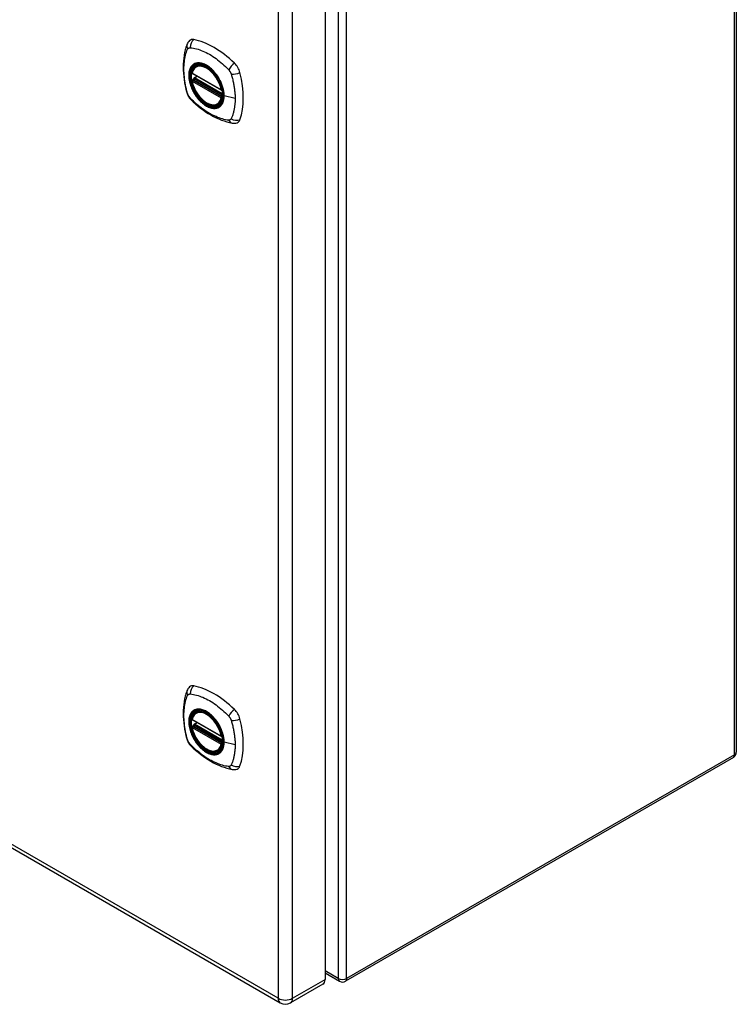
# Model space of a CAD drawing. Header units: inches. Extents: x 114.4 to 134.9, y 39.5 to 67.5.
# Tile 2 of 3: x 124.6 to 134.9, y 39.5 to 53.6. Entities that reach past the tile are written whole.
import ezdxf

# ---------------------------------------------------------------- set-up
doc = ezdxf.new("R2010")
doc.units = ezdxf.units.IN
doc.header["$MEASUREMENT"] = 0
doc.layers.add('Visible Edges(ANSI)', color=7, linetype='Continuous', lineweight=25)
doc.layers.add('Visible Tangent Edges(ANSI)', color=7, linetype='Continuous', lineweight=25)

msp = doc.modelspace()

# ---------------------------------------------------------------- linework, layer by layer
at = {"layer": 'Visible Edges(ANSI)'}
for p, q in [((134.869, 59.294), (134.869, 43.101)), ((128.997, 55.786), (128.997, 39.856)), ((127.159, 52.898), (127.17, 52.905)), ((127.103, 52.795), (127.517, 52.556)), ((127.128, 52.733), (127.169, 52.757)), ((127.103, 52.699), (127.117, 52.707)), ((127.122, 52.719), (127.122, 52.721)), ((127.472, 52.356), (127.483, 52.362)), ((114.481, 47.534), (128.358, 39.522)), ((127.159, 43.67), (127.17, 43.676)), ((127.103, 43.566), (127.517, 43.327)), ((127.103, 43.47), (127.117, 43.478)), ((127.122, 43.49), (127.122, 43.492)), ((127.128, 43.504), (127.169, 43.528)), ((127.472, 43.127), (127.483, 43.134)), ((134.827, 43.029), (129.289, 39.831)), ((128.997, 39.951), (129.205, 39.831)), ((128.967, 39.789), (128.504, 39.522))]:
    msp.add_line(p, q, dxfattribs=at)
at = {"layer": 'Visible Edges(ANSI)', "flags": 128}
for points in [[(127.026, 53.208), (127.018, 53.187), (127.011, 53.167), (127.006, 53.148), (127.001, 53.13), (126.997, 53.111), (126.993, 53.092), (126.986, 53.052), (126.98, 53.011), (126.976, 52.969), (126.974, 52.927), (126.973, 52.884), (126.974, 52.841), (126.976, 52.797), (126.98, 52.752), (126.985, 52.707), (126.992, 52.662), (127, 52.617), (127.01, 52.571), (127.016, 52.548), (127.019, 52.536), (127.022, 52.522)], [(127.064, 53.264), (127.051, 53.251), (127.04, 53.236), (127.032, 53.222), (127.026, 53.208)], [(127.097, 52.808), (127.101, 52.822), (127.107, 52.836), (127.113, 52.85), (127.12, 52.862), (127.129, 52.873), (127.138, 52.883), (127.148, 52.891), (127.159, 52.898)], [(127.412, 52.818), (127.431, 52.796), (127.448, 52.773), (127.465, 52.748), (127.481, 52.723), (127.495, 52.696), (127.508, 52.67), (127.519, 52.642), (127.529, 52.615)], [(127.472, 52.356), (127.461, 52.351), (127.449, 52.346), (127.436, 52.343), (127.423, 52.341), (127.409, 52.341), (127.395, 52.341), (127.381, 52.344), (127.366, 52.347), (127.352, 52.352), (127.337, 52.357), (127.323, 52.364), (127.308, 52.372), (127.293, 52.382), (127.279, 52.392), (127.264, 52.403), (127.25, 52.415), (127.236, 52.428), (127.223, 52.442), (127.21, 52.457), (127.197, 52.472), (127.185, 52.488), (127.173, 52.505), (127.162, 52.522), (127.152, 52.539), (127.142, 52.557), (127.134, 52.575), (127.125, 52.594), (127.118, 52.613), (127.111, 52.631), (127.106, 52.65), (127.101, 52.668), (127.097, 52.687)], [(127.117, 52.707), (127.119, 52.709), (127.121, 52.712), (127.122, 52.716), (127.122, 52.719)], [(127.022, 52.522), (127.027, 52.509), (127.032, 52.496), (127.038, 52.483), (127.044, 52.471), (127.052, 52.459), (127.06, 52.447), (127.068, 52.436), (127.078, 52.426)], [(127.078, 52.426), (127.088, 52.416), (127.097, 52.407), (127.115, 52.39), (127.149, 52.36), (127.184, 52.33), (127.22, 52.301), (127.256, 52.274), (127.292, 52.248), (127.329, 52.224), (127.367, 52.202), (127.404, 52.181), (127.442, 52.162), (127.48, 52.145), (127.518, 52.129), (127.556, 52.116), (127.595, 52.104), (127.633, 52.094), (127.652, 52.09), (127.662, 52.088), (127.673, 52.086)], [(127.673, 52.086), (127.689, 52.084), (127.705, 52.084), (127.723, 52.086), (127.741, 52.091)], [(127.064, 44.035), (127.051, 44.022), (127.04, 44.008), (127.032, 43.993), (127.026, 43.979)], [(127.026, 43.979), (127.018, 43.958), (127.011, 43.938), (127.006, 43.919), (127.001, 43.901), (126.997, 43.882), (126.993, 43.863), (126.986, 43.823), (126.98, 43.782), (126.976, 43.741), (126.974, 43.698), (126.973, 43.655), (126.974, 43.612), (126.976, 43.568), (126.98, 43.523), (126.985, 43.478), (126.992, 43.433), (127, 43.388), (127.01, 43.342), (127.016, 43.319), (127.019, 43.307), (127.022, 43.293)], [(127.097, 43.579), (127.101, 43.594), (127.107, 43.608), (127.113, 43.621), (127.12, 43.633), (127.129, 43.644), (127.138, 43.654), (127.148, 43.662), (127.159, 43.67)], [(127.412, 43.59), (127.431, 43.567), (127.448, 43.544), (127.465, 43.519), (127.481, 43.494), (127.495, 43.468), (127.508, 43.441), (127.519, 43.414), (127.529, 43.386)], [(127.472, 43.127), (127.461, 43.122), (127.449, 43.117), (127.436, 43.114), (127.423, 43.112), (127.409, 43.112), (127.395, 43.113), (127.381, 43.115), (127.366, 43.118), (127.352, 43.123), (127.337, 43.129), (127.323, 43.135), (127.308, 43.144), (127.293, 43.153), (127.279, 43.163), (127.264, 43.174), (127.25, 43.186), (127.236, 43.199), (127.223, 43.213), (127.21, 43.228), (127.197, 43.243), (127.185, 43.259), (127.173, 43.276), (127.162, 43.293), (127.152, 43.31), (127.142, 43.328), (127.134, 43.347), (127.125, 43.365), (127.118, 43.384), (127.111, 43.402), (127.106, 43.421), (127.101, 43.439), (127.097, 43.458)], [(127.117, 43.478), (127.119, 43.48), (127.121, 43.483), (127.122, 43.487), (127.122, 43.49)], [(127.022, 43.293), (127.027, 43.28), (127.032, 43.267), (127.038, 43.254), (127.044, 43.242), (127.052, 43.23), (127.06, 43.219), (127.068, 43.208), (127.078, 43.197)], [(127.078, 43.197), (127.088, 43.187), (127.097, 43.178), (127.115, 43.161), (127.149, 43.131), (127.184, 43.101), (127.22, 43.072), (127.256, 43.045), (127.292, 43.02), (127.329, 42.996), (127.367, 42.973), (127.404, 42.952), (127.442, 42.933), (127.48, 42.916), (127.518, 42.9), (127.556, 42.887), (127.595, 42.875), (127.633, 42.865), (127.652, 42.861), (127.662, 42.859), (127.673, 42.857)], [(127.673, 42.857), (127.689, 42.855), (127.705, 42.855), (127.723, 42.857), (127.741, 42.862)]]:
    msp.add_lwpolyline(points, dxfattribs=at)
at = {"layer": 'Visible Edges(ANSI)'}
for centre, radius, start, end in [((127.109, 52.805), 0.0118, 166.5554, 240), ((127.134, 52.723), 0.0118, 120, 187.8283), ((127.109, 52.689), 0.0118, 120, 190.611), ((127.523, 52.566), 0.0118, 240, 282.6344), ((127.109, 43.576), 0.0118, 166.5554, 240), ((127.109, 43.46), 0.0118, 120, 190.611), ((127.134, 43.494), 0.0118, 120, 187.8283), ((127.523, 43.337), 0.0118, 240, 282.6344), ((134.785, 43.101), 0.084, 300, 0), ((129.247, 39.904), 0.084, 240, 300), ((128.431, 39.648), 0.146, 240, 300)]:
    msp.add_arc(centre, radius, start, end, dxfattribs=at)
for centre, major_axis, start_param, end_param in [((127.163, 53.118), (-0.089, 0.153), 5.825423, 6.408181), ((127.413, 52.121), (-0.64, 1.108), 5.170151, 5.825423), ((127.309, 52.623), (0.157, -0.273), 2.363977, 7.060801), ((127.664, 52.829), (0.089, -0.153), 1.113034, 2.028558), ((126.926, 52.965), (-0.64, 1.108), 3.599355, 4.254627), ((127.664, 52.249), (0.089, -0.153), 6.158189, 6.740947), ((127.163, 43.889), (-0.089, 0.153), 5.825423, 6.408181), ((127.413, 42.892), (-0.64, 1.108), 5.170151, 5.825423), ((127.309, 43.394), (0.157, -0.273), 2.363977, 7.060801), ((127.664, 43.6), (0.089, -0.153), 1.113034, 2.028558), ((126.926, 43.736), (-0.64, 1.108), 3.599355, 4.254627), ((127.664, 43.02), (0.089, -0.153), 6.158189, 6.740947), ((128.894, 39.915), (0.073, -0.126), 0, 0.785398)]:
    msp.add_ellipse(centre, major_axis=major_axis, ratio=0.57735, start_param=start_param, end_param=end_param, dxfattribs=at)
for centre in [(127.305, 52.621), (127.305, 43.392)]:
    msp.add_ellipse(centre, major_axis=(-0.16, 0.277), ratio=0.57735, dxfattribs=at)
at = {"layer": 'Visible Tangent Edges(ANSI)'}
for p, q in [((134.844, 43.067), (134.844, 59.26)), ((129.187, 56.062), (129.187, 39.87)), ((129.306, 39.87), (129.306, 56.062)), ((128.328, 55.519), (128.328, 39.589)), ((128.535, 39.589), (128.535, 55.519)), ((127.514, 52.561), (127.1, 52.8)), ((127.134, 52.732), (127.172, 52.755)), ((127.531, 52.503), (127.134, 52.732)), ((127.1, 52.684), (127.514, 52.445)), ((127.109, 52.699), (127.12, 52.705)), ((127.523, 52.46), (127.109, 52.699)), ((127.12, 52.705), (127.53, 52.468)), ((127.531, 52.485), (127.128, 52.718)), ((127.53, 52.464), (127.523, 52.46)), ((127.713, 52.435), (127.556, 52.475)), ((128.328, 39.589), (114.45, 47.601)), ((127.514, 43.332), (127.1, 43.571)), ((127.1, 43.455), (127.514, 43.216)), ((127.109, 43.47), (127.12, 43.476)), ((127.523, 43.231), (127.109, 43.47)), ((127.12, 43.476), (127.53, 43.24)), ((127.531, 43.257), (127.128, 43.489)), ((127.134, 43.504), (127.172, 43.526)), ((127.531, 43.274), (127.134, 43.504)), ((127.53, 43.235), (127.523, 43.231)), ((127.713, 43.206), (127.556, 43.246)), ((134.844, 43.067), (129.306, 39.87)), ((129.187, 39.87), (128.997, 39.979)), ((128.535, 39.589), (128.997, 39.856))]:
    msp.add_line(p, q, dxfattribs=at)
at = {"layer": 'Visible Tangent Edges(ANSI)', "flags": 128}
for points in [[(127.036, 53.142), (127.037, 53.144), (127.038, 53.146), (127.039, 53.147), (127.04, 53.149), (127.041, 53.15), (127.043, 53.152), (127.044, 53.153), (127.045, 53.154), (127.047, 53.155), (127.048, 53.156), (127.049, 53.157), (127.051, 53.158), (127.053, 53.159), (127.054, 53.16), (127.056, 53.161), (127.057, 53.161), (127.059, 53.162), (127.061, 53.162), (127.063, 53.163), (127.065, 53.163), (127.066, 53.163), (127.068, 53.163), (127.07, 53.163), (127.072, 53.163)], [(127.072, 53.163), (127.096, 53.161), (127.118, 53.157), (127.14, 53.152), (127.163, 53.146), (127.185, 53.14), (127.208, 53.132), (127.231, 53.124), (127.255, 53.114), (127.278, 53.104), (127.301, 53.093), (127.325, 53.081), (127.348, 53.068), (127.371, 53.054), (127.395, 53.039), (127.418, 53.023), (127.441, 53.007), (127.464, 52.99), (127.487, 52.972), (127.509, 52.953), (127.532, 52.933), (127.554, 52.913), (127.576, 52.892), (127.598, 52.871), (127.622, 52.846)], [(127.036, 52.508), (127.026, 52.541), (127.019, 52.571), (127.012, 52.6), (127.006, 52.63), (127.001, 52.659), (126.996, 52.688), (126.992, 52.717), (126.989, 52.746), (126.986, 52.774), (126.984, 52.802), (126.983, 52.83), (126.983, 52.857), (126.983, 52.884), (126.984, 52.91), (126.986, 52.935), (126.989, 52.961), (126.992, 52.985), (126.996, 53.009), (127.001, 53.033), (127.006, 53.056), (127.012, 53.078), (127.019, 53.1), (127.026, 53.121), (127.036, 53.142)], [(127.11, 52.918), (127.101, 52.91), (127.092, 52.901), (127.085, 52.892), (127.078, 52.881), (127.072, 52.869), (127.067, 52.856), (127.062, 52.843), (127.058, 52.829), (127.055, 52.814), (127.053, 52.799), (127.052, 52.783), (127.052, 52.766), (127.052, 52.749), (127.053, 52.732), (127.056, 52.714), (127.058, 52.696), (127.062, 52.677), (127.067, 52.659), (127.072, 52.64), (127.078, 52.621), (127.085, 52.602), (127.093, 52.584), (127.101, 52.565), (127.11, 52.547)], [(127.554, 52.477), (127.548, 52.419), (127.531, 52.37), (127.503, 52.333), (127.467, 52.309), (127.423, 52.299), (127.374, 52.305), (127.321, 52.325), (127.267, 52.358), (127.216, 52.403), (127.168, 52.459), (127.127, 52.522), (127.094, 52.589), (127.07, 52.658), (127.058, 52.725), (127.056, 52.788), (127.066, 52.843), (127.087, 52.887), (127.118, 52.92), (127.158, 52.938), (127.204, 52.942), (127.255, 52.931), (127.308, 52.906), (127.361, 52.868), (127.412, 52.819)], [(127.143, 52.938), (127.141, 52.937), (127.14, 52.936), (127.138, 52.936), (127.137, 52.935), (127.135, 52.935), (127.134, 52.934), (127.133, 52.933), (127.131, 52.932), (127.13, 52.932), (127.128, 52.931), (127.127, 52.93), (127.125, 52.929), (127.124, 52.929), (127.123, 52.928), (127.121, 52.927), (127.12, 52.926), (127.119, 52.925), (127.117, 52.924), (127.116, 52.923), (127.115, 52.922), (127.113, 52.921), (127.112, 52.92), (127.111, 52.919), (127.11, 52.918)], [(127.465, 52.752), (127.453, 52.769), (127.441, 52.785), (127.429, 52.801), (127.416, 52.817), (127.403, 52.831), (127.39, 52.845), (127.376, 52.859), (127.362, 52.871), (127.348, 52.883), (127.333, 52.893), (127.319, 52.903), (127.304, 52.912), (127.289, 52.92), (127.275, 52.927), (127.26, 52.933), (127.246, 52.938), (127.232, 52.941), (127.218, 52.944), (127.205, 52.946), (127.191, 52.946), (127.179, 52.946), (127.166, 52.944), (127.154, 52.941), (127.143, 52.938)], [(127.498, 52.694), (127.497, 52.697), (127.495, 52.699), (127.494, 52.702), (127.493, 52.704), (127.492, 52.707), (127.49, 52.709), (127.489, 52.711), (127.488, 52.714), (127.486, 52.716), (127.485, 52.719), (127.484, 52.721), (127.482, 52.723), (127.481, 52.726), (127.479, 52.728), (127.478, 52.731), (127.476, 52.733), (127.475, 52.735), (127.474, 52.738), (127.472, 52.74), (127.471, 52.743), (127.469, 52.745), (127.468, 52.747), (127.466, 52.75), (127.465, 52.752)], [(127.622, 52.846), (127.623, 52.845), (127.624, 52.844), (127.625, 52.843), (127.626, 52.841), (127.627, 52.84), (127.628, 52.839), (127.628, 52.838), (127.629, 52.837), (127.63, 52.836), (127.631, 52.834), (127.632, 52.833), (127.633, 52.832), (127.634, 52.831), (127.635, 52.829), (127.636, 52.828), (127.637, 52.827), (127.637, 52.826), (127.638, 52.824), (127.639, 52.823), (127.64, 52.822), (127.641, 52.82), (127.642, 52.819), (127.642, 52.818), (127.643, 52.816)], [(127.643, 52.816), (127.644, 52.815), (127.645, 52.814), (127.645, 52.812), (127.646, 52.811), (127.647, 52.81), (127.648, 52.808), (127.648, 52.807), (127.649, 52.806), (127.65, 52.804), (127.65, 52.803), (127.651, 52.801), (127.652, 52.8), (127.652, 52.799), (127.653, 52.797), (127.653, 52.796), (127.654, 52.794), (127.654, 52.793), (127.655, 52.792), (127.656, 52.79), (127.656, 52.789), (127.657, 52.787), (127.657, 52.786), (127.658, 52.785), (127.658, 52.783)], [(127.658, 52.783), (127.664, 52.765), (127.668, 52.75), (127.672, 52.735), (127.675, 52.721), (127.679, 52.706), (127.682, 52.691), (127.686, 52.676), (127.689, 52.662), (127.691, 52.647), (127.694, 52.632), (127.697, 52.618), (127.699, 52.603), (127.701, 52.589), (127.703, 52.575), (127.705, 52.56), (127.707, 52.546), (127.708, 52.532), (127.71, 52.518), (127.711, 52.504), (127.712, 52.49), (127.712, 52.476), (127.713, 52.462), (127.713, 52.449), (127.713, 52.435)], [(127.117, 52.707), (127.116, 52.707), (127.116, 52.707), (127.116, 52.707), (127.116, 52.707), (127.116, 52.707), (127.116, 52.707), (127.117, 52.707), (127.117, 52.707), (127.117, 52.707), (127.117, 52.707), (127.117, 52.707), (127.117, 52.706), (127.117, 52.706), (127.117, 52.706), (127.117, 52.706), (127.117, 52.706), (127.117, 52.706), (127.118, 52.706), (127.118, 52.706), (127.118, 52.706), (127.118, 52.706), (127.118, 52.706), (127.118, 52.706), (127.119, 52.706)], [(127.117, 52.707), (127.117, 52.707), (127.117, 52.707), (127.117, 52.707), (127.117, 52.707), (127.117, 52.707), (127.117, 52.707), (127.117, 52.707), (127.117, 52.707), (127.117, 52.707), (127.117, 52.707), (127.117, 52.707), (127.117, 52.707), (127.117, 52.707), (127.117, 52.707), (127.117, 52.707), (127.117, 52.707), (127.117, 52.707), (127.117, 52.707), (127.117, 52.707), (127.117, 52.707), (127.117, 52.707), (127.117, 52.707), (127.117, 52.707), (127.117, 52.707)], [(127.119, 52.706), (127.119, 52.706), (127.119, 52.706), (127.119, 52.706), (127.119, 52.706), (127.119, 52.706), (127.119, 52.706), (127.119, 52.706), (127.119, 52.706), (127.119, 52.706), (127.119, 52.706), (127.119, 52.706), (127.119, 52.705), (127.119, 52.705), (127.119, 52.705), (127.12, 52.705), (127.12, 52.705), (127.12, 52.705), (127.12, 52.705), (127.12, 52.705), (127.12, 52.705), (127.12, 52.705), (127.12, 52.705), (127.12, 52.705), (127.12, 52.705)], [(127.122, 52.72), (127.122, 52.72), (127.122, 52.72), (127.122, 52.72), (127.122, 52.72), (127.122, 52.72), (127.122, 52.72), (127.122, 52.72), (127.122, 52.72), (127.122, 52.72), (127.122, 52.72), (127.122, 52.72), (127.122, 52.72), (127.122, 52.719), (127.122, 52.719), (127.122, 52.719), (127.122, 52.719), (127.122, 52.719), (127.122, 52.719), (127.122, 52.719), (127.122, 52.719), (127.122, 52.719), (127.122, 52.719), (127.122, 52.719), (127.122, 52.719)], [(127.125, 52.719), (127.125, 52.72), (127.125, 52.72), (127.125, 52.72), (127.125, 52.72), (127.124, 52.72), (127.124, 52.72), (127.124, 52.72), (127.124, 52.72), (127.124, 52.72), (127.124, 52.72), (127.124, 52.72), (127.123, 52.72), (127.123, 52.72), (127.123, 52.72), (127.123, 52.72), (127.123, 52.72), (127.123, 52.72), (127.123, 52.72), (127.123, 52.72), (127.123, 52.72), (127.123, 52.72), (127.122, 52.72), (127.122, 52.72), (127.122, 52.72)], [(127.128, 52.718), (127.128, 52.718), (127.128, 52.718), (127.128, 52.718), (127.128, 52.718), (127.128, 52.718), (127.128, 52.718), (127.127, 52.718), (127.127, 52.719), (127.127, 52.719), (127.127, 52.719), (127.127, 52.719), (127.127, 52.719), (127.127, 52.719), (127.127, 52.719), (127.126, 52.719), (127.126, 52.719), (127.126, 52.719), (127.126, 52.719), (127.126, 52.719), (127.126, 52.719), (127.126, 52.719), (127.126, 52.719), (127.126, 52.719), (127.125, 52.719)], [(127.556, 52.475), (127.556, 52.483), (127.556, 52.492), (127.555, 52.501), (127.555, 52.509), (127.554, 52.518), (127.553, 52.527), (127.551, 52.536), (127.55, 52.546), (127.548, 52.555), (127.546, 52.564), (127.544, 52.573), (127.541, 52.582), (127.539, 52.592), (127.536, 52.601), (127.533, 52.61), (127.53, 52.62), (127.526, 52.629), (127.523, 52.639), (127.519, 52.648), (127.515, 52.657), (127.511, 52.667), (127.507, 52.676), (127.503, 52.685), (127.498, 52.694)], [(127.529, 52.615), (127.531, 52.609), (127.533, 52.603), (127.535, 52.597), (127.537, 52.591), (127.538, 52.585), (127.54, 52.579), (127.541, 52.574), (127.543, 52.568), (127.544, 52.562), (127.545, 52.556), (127.546, 52.55), (127.547, 52.544), (127.548, 52.539), (127.549, 52.533), (127.55, 52.527), (127.551, 52.521), (127.551, 52.516), (127.552, 52.51), (127.552, 52.504), (127.553, 52.499), (127.553, 52.493), (127.553, 52.488), (127.554, 52.483), (127.554, 52.477)], [(127.072, 52.445), (127.07, 52.447), (127.068, 52.449), (127.066, 52.452), (127.065, 52.454), (127.063, 52.457), (127.061, 52.459), (127.059, 52.462), (127.057, 52.464), (127.056, 52.467), (127.054, 52.469), (127.053, 52.472), (127.051, 52.474), (127.049, 52.477), (127.048, 52.48), (127.047, 52.483), (127.045, 52.485), (127.044, 52.488), (127.043, 52.491), (127.041, 52.494), (127.04, 52.496), (127.039, 52.499), (127.038, 52.502), (127.037, 52.505), (127.036, 52.508)], [(127.622, 52.128), (127.598, 52.13), (127.576, 52.134), (127.554, 52.139), (127.532, 52.145), (127.509, 52.152), (127.487, 52.16), (127.464, 52.168), (127.441, 52.178), (127.418, 52.188), (127.395, 52.199), (127.371, 52.211), (127.348, 52.224), (127.325, 52.238), (127.301, 52.253), (127.278, 52.269), (127.255, 52.285), (127.231, 52.302), (127.208, 52.32), (127.185, 52.339), (127.163, 52.358), (127.14, 52.378), (127.118, 52.399), (127.096, 52.42), (127.072, 52.445)], [(127.11, 52.547), (127.111, 52.544), (127.112, 52.542), (127.113, 52.539), (127.115, 52.537), (127.116, 52.535), (127.117, 52.532), (127.119, 52.53), (127.12, 52.527), (127.121, 52.525), (127.123, 52.522), (127.124, 52.52), (127.125, 52.518), (127.127, 52.515), (127.128, 52.513), (127.13, 52.51), (127.131, 52.508), (127.133, 52.506), (127.134, 52.503), (127.135, 52.501), (127.137, 52.499), (127.138, 52.496), (127.14, 52.494), (127.141, 52.492), (127.143, 52.489)], [(127.143, 52.489), (127.154, 52.472), (127.166, 52.456), (127.179, 52.44), (127.192, 52.425), (127.205, 52.41), (127.218, 52.396), (127.232, 52.383), (127.246, 52.37), (127.261, 52.359), (127.275, 52.348), (127.289, 52.338), (127.304, 52.329), (127.319, 52.321), (127.333, 52.314), (127.348, 52.309), (127.362, 52.304), (127.376, 52.3), (127.39, 52.297), (127.403, 52.296), (127.416, 52.295), (127.429, 52.295), (127.442, 52.297), (127.453, 52.3), (127.465, 52.303)], [(127.498, 52.323), (127.503, 52.327), (127.507, 52.331), (127.511, 52.335), (127.515, 52.34), (127.519, 52.345), (127.523, 52.35), (127.527, 52.355), (127.53, 52.361), (127.533, 52.366), (127.536, 52.372), (127.539, 52.378), (127.541, 52.385), (127.544, 52.391), (127.546, 52.398), (127.548, 52.405), (127.55, 52.412), (127.551, 52.42), (127.553, 52.427), (127.554, 52.435), (127.555, 52.442), (127.555, 52.45), (127.556, 52.459), (127.556, 52.467), (127.556, 52.475)], [(127.465, 52.303), (127.466, 52.304), (127.468, 52.305), (127.469, 52.305), (127.471, 52.306), (127.472, 52.307), (127.474, 52.307), (127.475, 52.308), (127.476, 52.309), (127.478, 52.309), (127.479, 52.31), (127.481, 52.311), (127.482, 52.312), (127.483, 52.312), (127.485, 52.313), (127.486, 52.314), (127.488, 52.315), (127.489, 52.316), (127.49, 52.317), (127.492, 52.318), (127.493, 52.319), (127.494, 52.32), (127.495, 52.321), (127.497, 52.322), (127.498, 52.323)], [(127.713, 52.435), (127.713, 52.422), (127.713, 52.408), (127.712, 52.395), (127.712, 52.382), (127.711, 52.369), (127.71, 52.356), (127.708, 52.344), (127.707, 52.331), (127.705, 52.319), (127.703, 52.306), (127.701, 52.294), (127.699, 52.282), (127.697, 52.27), (127.694, 52.259), (127.691, 52.247), (127.689, 52.236), (127.686, 52.224), (127.682, 52.213), (127.679, 52.202), (127.675, 52.191), (127.672, 52.181), (127.668, 52.17), (127.664, 52.16), (127.658, 52.149)], [(127.658, 52.149), (127.657, 52.147), (127.656, 52.145), (127.655, 52.144), (127.654, 52.142), (127.653, 52.141), (127.652, 52.139), (127.65, 52.138), (127.649, 52.137), (127.648, 52.136), (127.646, 52.135), (127.645, 52.134), (127.643, 52.133), (127.642, 52.132), (127.64, 52.131), (127.638, 52.13), (127.637, 52.13), (127.635, 52.129), (127.633, 52.129), (127.631, 52.128), (127.629, 52.128), (127.628, 52.128), (127.626, 52.128), (127.624, 52.128), (127.622, 52.128)], [(127.036, 43.279), (127.026, 43.312), (127.019, 43.342), (127.012, 43.371), (127.006, 43.401), (127.001, 43.43), (126.996, 43.459), (126.992, 43.488), (126.989, 43.517), (126.986, 43.545), (126.984, 43.573), (126.983, 43.601), (126.983, 43.628), (126.983, 43.655), (126.984, 43.681), (126.986, 43.707), (126.989, 43.732), (126.992, 43.756), (126.996, 43.78), (127.001, 43.804), (127.006, 43.827), (127.012, 43.849), (127.019, 43.871), (127.026, 43.892), (127.036, 43.913)], [(127.036, 43.913), (127.037, 43.915), (127.038, 43.917), (127.039, 43.918), (127.04, 43.92), (127.041, 43.921), (127.043, 43.923), (127.044, 43.924), (127.045, 43.925), (127.047, 43.926), (127.048, 43.928), (127.049, 43.929), (127.051, 43.93), (127.053, 43.93), (127.054, 43.931), (127.056, 43.932), (127.057, 43.932), (127.059, 43.933), (127.061, 43.933), (127.063, 43.934), (127.065, 43.934), (127.066, 43.934), (127.068, 43.934), (127.07, 43.934), (127.072, 43.934)], [(127.072, 43.934), (127.096, 43.932), (127.118, 43.928), (127.14, 43.923), (127.163, 43.917), (127.185, 43.911), (127.208, 43.903), (127.231, 43.895), (127.255, 43.886), (127.278, 43.875), (127.301, 43.864), (127.325, 43.852), (127.348, 43.839), (127.371, 43.825), (127.395, 43.81), (127.418, 43.795), (127.441, 43.778), (127.464, 43.761), (127.487, 43.743), (127.509, 43.724), (127.532, 43.704), (127.554, 43.684), (127.576, 43.663), (127.598, 43.642), (127.622, 43.617)], [(127.11, 43.69), (127.101, 43.682), (127.092, 43.673), (127.085, 43.663), (127.078, 43.652), (127.072, 43.64), (127.067, 43.628), (127.062, 43.614), (127.058, 43.6), (127.055, 43.585), (127.053, 43.57), (127.052, 43.554), (127.052, 43.537), (127.052, 43.52), (127.053, 43.503), (127.056, 43.485), (127.058, 43.467), (127.062, 43.448), (127.067, 43.43), (127.072, 43.411), (127.078, 43.392), (127.085, 43.373), (127.093, 43.355), (127.101, 43.336), (127.11, 43.318)], [(127.554, 43.248), (127.548, 43.19), (127.531, 43.141), (127.503, 43.104), (127.467, 43.08), (127.423, 43.071), (127.374, 43.076), (127.321, 43.096), (127.267, 43.129), (127.216, 43.175), (127.168, 43.23), (127.127, 43.293), (127.094, 43.36), (127.07, 43.429), (127.058, 43.496), (127.056, 43.559), (127.066, 43.614), (127.087, 43.658), (127.118, 43.691), (127.158, 43.709), (127.204, 43.713), (127.255, 43.702), (127.308, 43.677), (127.361, 43.639), (127.412, 43.59)], [(127.143, 43.709), (127.141, 43.708), (127.14, 43.708), (127.138, 43.707), (127.137, 43.706), (127.135, 43.706), (127.134, 43.705), (127.133, 43.704), (127.131, 43.704), (127.13, 43.703), (127.128, 43.702), (127.127, 43.701), (127.125, 43.701), (127.124, 43.7), (127.123, 43.699), (127.121, 43.698), (127.12, 43.697), (127.119, 43.696), (127.117, 43.695), (127.116, 43.694), (127.115, 43.694), (127.113, 43.693), (127.112, 43.692), (127.111, 43.691), (127.11, 43.69)], [(127.465, 43.523), (127.453, 43.54), (127.441, 43.556), (127.429, 43.572), (127.416, 43.588), (127.403, 43.602), (127.39, 43.616), (127.376, 43.63), (127.362, 43.642), (127.348, 43.654), (127.333, 43.664), (127.319, 43.674), (127.304, 43.683), (127.289, 43.691), (127.275, 43.698), (127.26, 43.704), (127.246, 43.709), (127.232, 43.713), (127.218, 43.715), (127.205, 43.717), (127.191, 43.717), (127.179, 43.717), (127.166, 43.715), (127.154, 43.713), (127.143, 43.709)], [(127.622, 43.617), (127.623, 43.616), (127.624, 43.615), (127.625, 43.614), (127.626, 43.613), (127.627, 43.611), (127.628, 43.61), (127.628, 43.609), (127.629, 43.608), (127.63, 43.607), (127.631, 43.606), (127.632, 43.604), (127.633, 43.603), (127.634, 43.602), (127.635, 43.601), (127.636, 43.599), (127.637, 43.598), (127.637, 43.597), (127.638, 43.595), (127.639, 43.594), (127.64, 43.593), (127.641, 43.592), (127.642, 43.59), (127.642, 43.589), (127.643, 43.588)], [(127.643, 43.588), (127.644, 43.586), (127.645, 43.585), (127.645, 43.584), (127.646, 43.582), (127.647, 43.581), (127.648, 43.579), (127.648, 43.578), (127.649, 43.577), (127.65, 43.575), (127.65, 43.574), (127.651, 43.573), (127.652, 43.571), (127.652, 43.57), (127.653, 43.568), (127.653, 43.567), (127.654, 43.566), (127.654, 43.564), (127.655, 43.563), (127.656, 43.561), (127.656, 43.56), (127.657, 43.559), (127.657, 43.557), (127.658, 43.556), (127.658, 43.554)], [(127.117, 43.478), (127.116, 43.478), (127.116, 43.478), (127.116, 43.478), (127.116, 43.478), (127.116, 43.478), (127.116, 43.478), (127.117, 43.478), (127.117, 43.478), (127.117, 43.478), (127.117, 43.478), (127.117, 43.478), (127.117, 43.478), (127.117, 43.478), (127.117, 43.478), (127.117, 43.477), (127.117, 43.477), (127.117, 43.477), (127.118, 43.477), (127.118, 43.477), (127.118, 43.477), (127.118, 43.477), (127.118, 43.477), (127.118, 43.477), (127.119, 43.477)], [(127.117, 43.478), (127.117, 43.478), (127.117, 43.478), (127.117, 43.478), (127.117, 43.478), (127.117, 43.478), (127.117, 43.478), (127.117, 43.478), (127.117, 43.478), (127.117, 43.478), (127.117, 43.478), (127.117, 43.478), (127.117, 43.478), (127.117, 43.478), (127.117, 43.478), (127.117, 43.478), (127.117, 43.478), (127.117, 43.478), (127.117, 43.478), (127.117, 43.478), (127.117, 43.478), (127.117, 43.478), (127.117, 43.478), (127.117, 43.478), (127.117, 43.478)], [(127.119, 43.477), (127.119, 43.477), (127.119, 43.477), (127.119, 43.477), (127.119, 43.477), (127.119, 43.477), (127.119, 43.477), (127.119, 43.477), (127.119, 43.477), (127.119, 43.477), (127.119, 43.477), (127.119, 43.477), (127.119, 43.477), (127.119, 43.477), (127.119, 43.477), (127.12, 43.477), (127.12, 43.477), (127.12, 43.476), (127.12, 43.476), (127.12, 43.476), (127.12, 43.476), (127.12, 43.476), (127.12, 43.476), (127.12, 43.476), (127.12, 43.476)], [(127.122, 43.491), (127.122, 43.491), (127.122, 43.491), (127.122, 43.491), (127.122, 43.491), (127.122, 43.491), (127.122, 43.491), (127.122, 43.491), (127.122, 43.491), (127.122, 43.491), (127.122, 43.491), (127.122, 43.491), (127.122, 43.491), (127.122, 43.491), (127.122, 43.491), (127.122, 43.49), (127.122, 43.49), (127.122, 43.49), (127.122, 43.49), (127.122, 43.49), (127.122, 43.49), (127.122, 43.49), (127.122, 43.49), (127.122, 43.49), (127.122, 43.49)], [(127.125, 43.491), (127.125, 43.491), (127.125, 43.491), (127.125, 43.491), (127.125, 43.491), (127.124, 43.491), (127.124, 43.491), (127.124, 43.491), (127.124, 43.491), (127.124, 43.491), (127.124, 43.491), (127.124, 43.491), (127.123, 43.491), (127.123, 43.491), (127.123, 43.491), (127.123, 43.491), (127.123, 43.491), (127.123, 43.491), (127.123, 43.491), (127.123, 43.491), (127.123, 43.491), (127.123, 43.491), (127.122, 43.491), (127.122, 43.491), (127.122, 43.491)], [(127.128, 43.489), (127.128, 43.489), (127.128, 43.489), (127.128, 43.489), (127.128, 43.489), (127.128, 43.489), (127.128, 43.49), (127.127, 43.49), (127.127, 43.49), (127.127, 43.49), (127.127, 43.49), (127.127, 43.49), (127.127, 43.49), (127.127, 43.49), (127.127, 43.49), (127.126, 43.49), (127.126, 43.49), (127.126, 43.49), (127.126, 43.49), (127.126, 43.49), (127.126, 43.49), (127.126, 43.49), (127.126, 43.491), (127.126, 43.491), (127.125, 43.491)], [(127.498, 43.465), (127.497, 43.468), (127.495, 43.47), (127.494, 43.473), (127.493, 43.475), (127.492, 43.478), (127.49, 43.48), (127.489, 43.483), (127.488, 43.485), (127.486, 43.487), (127.485, 43.49), (127.484, 43.492), (127.482, 43.495), (127.481, 43.497), (127.479, 43.499), (127.478, 43.502), (127.476, 43.504), (127.475, 43.507), (127.474, 43.509), (127.472, 43.511), (127.471, 43.514), (127.469, 43.516), (127.468, 43.518), (127.466, 43.521), (127.465, 43.523)], [(127.556, 43.246), (127.556, 43.255), (127.556, 43.263), (127.555, 43.272), (127.555, 43.281), (127.554, 43.29), (127.553, 43.298), (127.551, 43.308), (127.55, 43.317), (127.548, 43.326), (127.546, 43.335), (127.544, 43.344), (127.541, 43.354), (127.539, 43.363), (127.536, 43.372), (127.533, 43.382), (127.53, 43.391), (127.526, 43.4), (127.523, 43.41), (127.519, 43.419), (127.515, 43.428), (127.511, 43.438), (127.507, 43.447), (127.503, 43.456), (127.498, 43.465)], [(127.658, 43.554), (127.664, 43.536), (127.668, 43.521), (127.672, 43.507), (127.675, 43.492), (127.679, 43.477), (127.682, 43.462), (127.686, 43.447), (127.689, 43.433), (127.691, 43.418), (127.694, 43.404), (127.697, 43.389), (127.699, 43.374), (127.701, 43.36), (127.703, 43.346), (127.705, 43.331), (127.707, 43.317), (127.708, 43.303), (127.71, 43.289), (127.711, 43.275), (127.712, 43.261), (127.712, 43.247), (127.713, 43.233), (127.713, 43.22), (127.713, 43.206)], [(127.11, 43.318), (127.111, 43.316), (127.112, 43.313), (127.113, 43.311), (127.115, 43.308), (127.116, 43.306), (127.117, 43.303), (127.119, 43.301), (127.12, 43.298), (127.121, 43.296), (127.123, 43.294), (127.124, 43.291), (127.125, 43.289), (127.127, 43.286), (127.128, 43.284), (127.13, 43.282), (127.131, 43.279), (127.133, 43.277), (127.134, 43.274), (127.135, 43.272), (127.137, 43.27), (127.138, 43.267), (127.14, 43.265), (127.141, 43.263), (127.143, 43.26)], [(127.529, 43.386), (127.531, 43.38), (127.533, 43.374), (127.535, 43.368), (127.537, 43.362), (127.538, 43.356), (127.54, 43.351), (127.541, 43.345), (127.543, 43.339), (127.544, 43.333), (127.545, 43.327), (127.546, 43.321), (127.547, 43.315), (127.548, 43.31), (127.549, 43.304), (127.55, 43.298), (127.551, 43.292), (127.551, 43.287), (127.552, 43.281), (127.552, 43.276), (127.553, 43.27), (127.553, 43.265), (127.553, 43.259), (127.554, 43.254), (127.554, 43.248)], [(127.072, 43.216), (127.07, 43.218), (127.068, 43.221), (127.066, 43.223), (127.065, 43.225), (127.063, 43.228), (127.061, 43.23), (127.059, 43.233), (127.057, 43.235), (127.056, 43.238), (127.054, 43.24), (127.053, 43.243), (127.051, 43.246), (127.049, 43.248), (127.048, 43.251), (127.047, 43.254), (127.045, 43.256), (127.044, 43.259), (127.043, 43.262), (127.041, 43.265), (127.04, 43.268), (127.039, 43.27), (127.038, 43.273), (127.037, 43.276), (127.036, 43.279)], [(127.622, 42.899), (127.598, 42.901), (127.576, 42.905), (127.554, 42.91), (127.532, 42.916), (127.509, 42.923), (127.487, 42.931), (127.464, 42.939), (127.441, 42.949), (127.418, 42.959), (127.395, 42.97), (127.371, 42.982), (127.348, 42.995), (127.325, 43.009), (127.301, 43.024), (127.278, 43.04), (127.255, 43.056), (127.231, 43.073), (127.208, 43.091), (127.185, 43.11), (127.163, 43.129), (127.14, 43.149), (127.118, 43.17), (127.096, 43.191), (127.072, 43.216)], [(127.143, 43.26), (127.154, 43.243), (127.166, 43.227), (127.179, 43.211), (127.192, 43.196), (127.205, 43.181), (127.218, 43.167), (127.232, 43.154), (127.246, 43.141), (127.261, 43.13), (127.275, 43.119), (127.289, 43.109), (127.304, 43.1), (127.319, 43.093), (127.333, 43.086), (127.348, 43.08), (127.362, 43.075), (127.376, 43.071), (127.39, 43.068), (127.403, 43.067), (127.416, 43.066), (127.429, 43.067), (127.442, 43.068), (127.453, 43.071), (127.465, 43.075)], [(127.498, 43.094), (127.503, 43.098), (127.507, 43.102), (127.511, 43.106), (127.515, 43.111), (127.519, 43.116), (127.523, 43.121), (127.527, 43.126), (127.53, 43.132), (127.533, 43.137), (127.536, 43.143), (127.539, 43.15), (127.541, 43.156), (127.544, 43.163), (127.546, 43.169), (127.548, 43.176), (127.55, 43.183), (127.551, 43.191), (127.553, 43.198), (127.554, 43.206), (127.555, 43.214), (127.555, 43.222), (127.556, 43.23), (127.556, 43.238), (127.556, 43.246)], [(127.713, 43.206), (127.713, 43.193), (127.713, 43.18), (127.712, 43.166), (127.712, 43.153), (127.711, 43.14), (127.71, 43.127), (127.708, 43.115), (127.707, 43.102), (127.705, 43.09), (127.703, 43.077), (127.701, 43.065), (127.699, 43.053), (127.697, 43.041), (127.694, 43.03), (127.691, 43.018), (127.689, 43.007), (127.686, 42.995), (127.682, 42.984), (127.679, 42.973), (127.675, 42.963), (127.672, 42.952), (127.668, 42.942), (127.664, 42.931), (127.658, 42.92)], [(127.465, 43.075), (127.466, 43.075), (127.468, 43.076), (127.469, 43.076), (127.471, 43.077), (127.472, 43.078), (127.474, 43.078), (127.475, 43.079), (127.476, 43.08), (127.478, 43.08), (127.479, 43.081), (127.481, 43.082), (127.482, 43.083), (127.483, 43.084), (127.485, 43.084), (127.486, 43.085), (127.488, 43.086), (127.489, 43.087), (127.49, 43.088), (127.492, 43.089), (127.493, 43.09), (127.494, 43.091), (127.495, 43.092), (127.497, 43.093), (127.498, 43.094)], [(127.658, 42.92), (127.657, 42.918), (127.656, 42.916), (127.655, 42.915), (127.654, 42.913), (127.653, 42.912), (127.652, 42.91), (127.65, 42.909), (127.649, 42.908), (127.648, 42.907), (127.646, 42.906), (127.645, 42.905), (127.643, 42.904), (127.642, 42.903), (127.64, 42.902), (127.638, 42.901), (127.637, 42.901), (127.635, 42.9), (127.633, 42.9), (127.631, 42.899), (127.629, 42.899), (127.628, 42.899), (127.626, 42.899), (127.624, 42.899), (127.622, 42.899)]]:
    msp.add_lwpolyline(points, dxfattribs=at)
at = {"layer": 'Visible Tangent Edges(ANSI)'}
for centre, major_axis, ratio, start_param, end_param in [((127.136, 53.166), (-0.11, 0.042), 0.704518, 0, 0.765179), ((127.163, 53.181), (-0.027, -0.115), 0.753705, 3.902663, 5.039934), ((127.308, 52.623), (-0.173, 0.3), 0.57735, 5.055237, 10.652726), ((127.307, 52.623), (-0.151, 0.261), 0.57735, 4.164956, 6.830618), ((127.316, 52.627), (-0.156, 0.271), 0.57735, 6.166197, 6.283185), ((127.692, 52.876), (-0.0787, -0.088), 0.341266, 4.200572, 5.337843), ((127.109, 52.805), (-0.0115, 0.0027), 0.697177, 0, 0.936254), ((127.109, 52.805), (-0.0059, -0.0102), 0.57735, 5.497787, 6.283185), ((127.134, 52.723), (-0.0059, -0.0102), 0.57735, 3.926991, 5.351326), ((127.134, 52.723), (-0.0059, 0.0102), 0.57735, 5.497787, 6.283185), ((127.719, 52.829), (0.116, 0.024), 0.341266, 4.086935, 5.224206), ((127.109, 52.689), (-0.0116, -0.0022), 0.424984, 0, 0.691657), ((127.109, 52.689), (-0.0059, -0.0102), 0.57735, 3.926991, 5.497787), ((127.307, 52.623), (0.151, -0.261), 0.57735, 4.164956, 6.830618), ((127.109, 52.689), (-0.0059, 0.0102), 0.57735, 5.497787, 6.283185), ((127.111, 52.717), (0.0018, -0.0117), 0.983841, 0.332621, 1.648576), ((127.117, 52.716), (0.0039, 0.0112), 0.653911, 3.808835, 5.235416), ((127.12, 52.715), (0.0059, 0.0102), 0.57735, 3.926991, 5.335914), ((127.134, 52.723), (-0.0117, -0.0016), 0.470841, 0, 0.203742), ((127.136, 52.555), (-0.114, -0.032), 0.390453, 0, 0.392125), ((127.163, 52.508), (-0.0849, -0.0822), 0.390453, 5.89106, 6.283185), ((127.523, 52.566), (-0.0059, -0.0102), 0.57735, 5.497787, 6.283185), ((127.523, 52.566), (-0.0116, -0.0022), 0.424984, 0.691657, 1.603666), ((127.523, 52.45), (0.0059, 0.0102), 0.57735, 0.785398, 2.356194), ((127.523, 52.45), (0.0115, -0.0027), 0.697177, 4.077847, 5.160757), ((127.523, 52.45), (0.0059, -0.0102), 0.57735, 1.624298, 2.356194), ((127.558, 52.478), (-0.00492, 0), 0.57735, 0.141897, 1.156289), ((127.316, 52.627), (0.156, -0.271), 0.57735, 0, 0.116988), ((127.692, 52.203), (-0.019, -0.117), 0.704518, 5.518007, 6.283185), ((127.719, 52.218), (0.113, -0.035), 0.753705, 4.384844, 5.522115), ((127.163, 43.952), (-0.027, -0.115), 0.753705, 3.902663, 5.039934), ((127.136, 43.937), (-0.11, 0.042), 0.704518, 0, 0.765179), ((127.308, 43.394), (-0.173, 0.3), 0.57735, 5.055237, 10.652726), ((127.307, 43.394), (-0.151, 0.261), 0.57735, 4.164956, 6.830618), ((127.316, 43.399), (-0.156, 0.271), 0.57735, 6.166197, 6.283185), ((127.692, 43.647), (-0.0787, -0.088), 0.341266, 4.200572, 5.337843), ((127.109, 43.576), (-0.0115, 0.0027), 0.697177, 0, 0.936254), ((127.109, 43.46), (-0.0116, -0.0022), 0.424984, 0, 0.691657), ((127.109, 43.576), (-0.0059, -0.0102), 0.57735, 5.497787, 6.283185), ((127.109, 43.46), (-0.0059, -0.0102), 0.57735, 3.926991, 5.497787), ((127.307, 43.394), (0.151, -0.261), 0.57735, 4.164956, 6.830618), ((127.109, 43.46), (-0.0059, 0.0102), 0.57735, 5.497787, 6.283185), ((127.111, 43.489), (0.0018, -0.0117), 0.983841, 0.332621, 1.648576), ((127.117, 43.487), (0.0039, 0.0112), 0.653911, 3.808835, 5.235416), ((127.12, 43.486), (0.0059, 0.0102), 0.57735, 3.926991, 5.335914), ((127.134, 43.494), (-0.0117, -0.0016), 0.470841, 0, 0.203742), ((127.134, 43.494), (-0.0059, -0.0102), 0.57735, 3.926991, 5.351326), ((127.134, 43.494), (-0.0059, 0.0102), 0.57735, 5.497787, 6.283185), ((127.719, 43.6), (0.116, 0.024), 0.341266, 4.086935, 5.224206), ((127.523, 43.337), (-0.0059, -0.0102), 0.57735, 5.497787, 6.283185), ((127.523, 43.337), (-0.0116, -0.0022), 0.424984, 0.691657, 1.603666), ((127.136, 43.326), (-0.114, -0.032), 0.390453, 0, 0.392125), ((127.163, 43.279), (-0.0849, -0.0822), 0.390453, 5.89106, 6.283185), ((127.523, 43.221), (0.0059, 0.0102), 0.57735, 0.785398, 2.356194), ((127.523, 43.221), (0.0115, -0.0027), 0.697177, 4.077847, 5.160757), ((127.523, 43.221), (0.0059, -0.0102), 0.57735, 1.624298, 2.356194), ((127.558, 43.249), (-0.00492, 0), 0.57735, 0.141897, 1.156289), ((127.316, 43.399), (0.156, -0.271), 0.57735, 0, 0.116988), ((134.785, 43.101), (0.042, -0.0727), 0.57735, 0, 0.785398), ((134.785, 43.101), (0.084, 0), 0.57735, 5.497787, 6.283185), ((127.692, 42.974), (-0.019, -0.117), 0.704518, 5.518007, 6.283185), ((127.719, 42.989), (0.113, -0.035), 0.753705, 4.384844, 5.522115), ((129.247, 39.904), (-0.084, 0), 0.57735, 0.785398, 2.356194), ((129.247, 39.904), (-0.042, -0.0727), 0.57735, 5.497787, 6.283185), ((129.247, 39.904), (0.042, -0.0727), 0.57735, 0, 0.785398), ((128.431, 39.648), (-0.073, -0.126), 0.57735, 5.497787, 6.283185), ((128.431, 39.648), (0.146, 0), 0.57735, 3.926991, 5.497787), ((128.431, 39.648), (0.073, -0.126), 0.57735, 0, 0.785398)]:
    msp.add_ellipse(centre, major_axis=major_axis, ratio=ratio, start_param=start_param, end_param=end_param, dxfattribs=at)
for centre, major_axis in [((127.308, 52.623), (0.171, -0.296)), ((127.305, 52.621), (-0.163, 0.282)), ((127.305, 52.621), (0.162, -0.281)), ((127.308, 43.394), (0.171, -0.296)), ((127.305, 43.392), (-0.163, 0.282)), ((127.305, 43.392), (0.162, -0.281))]:
    msp.add_ellipse(centre, major_axis=major_axis, ratio=0.57735, dxfattribs=at)

doc.saveas('drawing.dxf')
